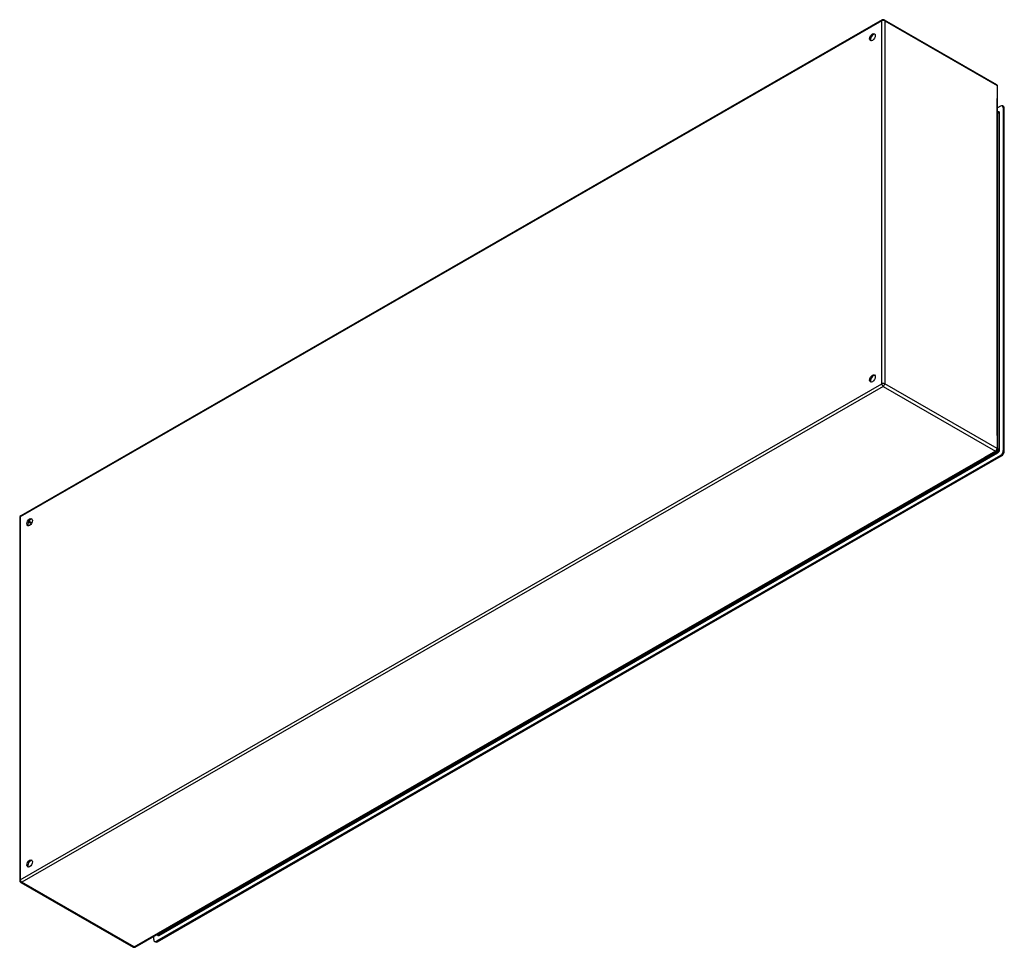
# Model space of a CAD drawing. Header units: inches. Extents: x 258 to 306.3, y 97.9 to 143.4.
import ezdxf

# ---------------------------------------------------------------- set-up
doc = ezdxf.new("R2010")
doc.units = ezdxf.units.IN
doc.header["$MEASUREMENT"] = 0
doc.layers.add('Visible Edges(ANSI)', color=7, linetype='Continuous', lineweight=25)
doc.layers.add('Visible Tangent Edges(ANSI)', color=7, linetype='Continuous', lineweight=25)

msp = doc.modelspace()

# ---------------------------------------------------------------- linework, layer by layer
at = {"layer": 'Visible Edges(ANSI)'}
for p, q in [((300.325, 143.423), (258.039, 119.072)), ((300.424, 143.423), (305.941, 140.246)), ((305.99, 122.336), (305.99, 140.16)), ((306.13, 139.189), (305.99, 139.108)), ((306.276, 139.171), (306.228, 139.198)), ((305.99, 138.915), (306.024, 138.895)), ((306.269, 139.108), (306.269, 122.28)), ((306.317, 122.253), (306.317, 139.08)), ((263.654, 97.899), (305.941, 122.25)), ((306.13, 122.039), (264.706, 98.185)), ((264.754, 98.157), (306.178, 122.012)), ((257.989, 118.986), (257.989, 101.162)), ((258.039, 101.076), (263.556, 97.899)), ((264.567, 98.266), (264.567, 98.424)), ((264.656, 98.147), (264.608, 98.175)), ((264.736, 98.522), (264.768, 98.503))]:
    msp.add_line(p, q, dxfattribs=at)
for centre, start, end in [((300.375, 143.337), 60.064, 119.936), ((305.891, 140.16), 0, 60.064), ((305.891, 122.336), 299.936, 0), ((258.088, 118.986), 119.936, 180), ((258.088, 101.162), 180, 240.064), ((263.605, 97.985), 240.064, 299.936)]:
    msp.add_arc(centre, 0.099, start, end, dxfattribs=at)
for centre, major_axis in [((299.844, 142.58), (-0.097, -0.169)), ((299.844, 125.82), (-0.097, -0.169)), ((258.478, 118.759), (0.097, 0.169)), ((258.478, 101.999), (0.097, 0.169))]:
    msp.add_ellipse(centre, major_axis=major_axis, ratio=0.578093, dxfattribs=at)
for centre, major_axis, start_param, end_param in [((299.892, 142.552), (0.097, 0.169), 0.24866, 2.892933), ((306.13, 139.028), (0.098, 0.171), 5.495853, 7.06665), ((306.178, 139), (0.098, 0.171), 5.495853, 6.283185), ((299.892, 125.793), (0.097, 0.169), 0.24866, 2.892933), ((306.13, 122.2), (-0.098, -0.171), 0.783464, 2.354261), ((306.178, 122.173), (0.098, 0.171), 3.925057, 5.495853), ((258.527, 118.731), (0.097, 0.169), 0.24866, 2.892933), ((258.527, 101.972), (0.097, 0.169), 0.24866, 2.892933), ((264.706, 98.346), (-0.098, -0.171), 5.495853, 7.06665), ((264.754, 98.318), (-0.098, -0.171), 0, 0.783464)]:
    msp.add_ellipse(centre, major_axis=major_axis, ratio=0.578093, start_param=start_param, end_param=end_param, dxfattribs=at)
at = {"layer": 'Visible Tangent Edges(ANSI)'}
for p, q in [((300.305, 143.377), (258.018, 119.026)), ((300.305, 125.553), (300.305, 143.377)), ((300.445, 143.377), (305.961, 140.2)), ((300.445, 143.377), (300.445, 125.553)), ((305.961, 140.2), (305.961, 139.567)), ((305.961, 123.01), (305.961, 139.567)), ((305.99, 138.881), (306.045, 138.85)), ((306.045, 138.85), (306.045, 122.331)), ((306.089, 122.331), (306.089, 138.85)), ((306.269, 139.108), (306.317, 139.08)), ((258.018, 101.202), (300.305, 125.553)), ((300.375, 125.432), (258.088, 101.081)), ((300.375, 125.432), (305.891, 122.255)), ((305.961, 122.376), (300.445, 125.553)), ((305.961, 123.01), (305.961, 122.376)), ((306.045, 122.331), (305.99, 122.362)), ((306.317, 122.253), (306.269, 122.28)), ((263.605, 97.904), (305.349, 121.943)), ((264.839, 98.47), (305.997, 122.171)), ((264.889, 98.549), (305.903, 122.168)), ((305.891, 122.255), (305.349, 121.943)), ((305.975, 122.209), (305.903, 122.168)), ((305.922, 122.24), (305.975, 122.209)), ((306.13, 122.039), (306.178, 122.012)), ((258.018, 119.026), (258.018, 101.202)), ((258.566, 118.686), (258.419, 118.77)), ((258.587, 118.724), (258.441, 118.808)), ((263.605, 97.904), (258.088, 101.081)), ((264.754, 98.157), (264.706, 98.185)), ((264.817, 98.508), (264.765, 98.538)), ((264.889, 98.549), (264.817, 98.508))]:
    msp.add_line(p, q, dxfattribs=at)
for centre, major_axis, ratio, start_param, end_param in [((300.375, 143.337), (-0.0494, 0.0858), 0.578093, 0, 0.787332), ((300.375, 143.337), (-0.099, 0), 0.575862, 3.926991, 5.497787), ((300.375, 143.337), (0.0494, 0.0858), 0.578093, 5.495853, 6.283185), ((305.891, 140.16), (0.0494, 0.0858), 0.578093, 5.495853, 6.283185), ((305.891, 140.16), (0.099, 0), 0.575862, 0, 0.785398), ((305.997, 138.797), (0.065, 0.113), 0.578093, 5.495853, 6.988298), ((305.975, 138.809), (0.0494, 0.0858), 0.578093, 5.495853, 6.283185), ((306.067, 138.862), (-0.031, 0), 0.575862, 0.785398, 2.356194), ((300.375, 125.513), (0.099, 0), 0.575862, 0.785398, 2.356194), ((300.375, 125.513), (-0.0494, 0.0858), 0.578093, 0.787332, 2.358128), ((300.375, 125.513), (0.0494, 0.0858), 0.578093, 3.925057, 5.495853), ((305.891, 122.336), (-0.0494, -0.0858), 0.578093, 0.783464, 2.354261), ((305.891, 122.336), (0.099, 0), 0.575862, 0, 0.785398), ((305.975, 122.29), (-0.0494, -0.0858), 0.578093, 0.783464, 2.354261), ((305.997, 122.278), (0.065, 0.113), 0.578093, 3.925057, 5.495853), ((306.067, 122.343), (-0.031, 0), 0.575862, 0.785398, 2.356194), ((305.891, 122.336), (0.0494, -0.0858), 0.578093, 5.499721, 6.283185), ((305.975, 122.184), (-0.0155, 0.0269), 0.578093, 3.928925, 5.499721), ((258.088, 118.986), (-0.099, 0), 0.575862, 5.497787, 6.283185), ((258.088, 118.986), (-0.0494, 0.0858), 0.578093, 0, 0.787332), ((258.088, 101.162), (-0.099, 0), 0.575862, 5.497787, 6.283185), ((258.088, 101.162), (0.0494, -0.0858), 0.578093, 3.928925, 5.499721), ((258.088, 101.162), (-0.0494, -0.0858), 0.578093, 0, 0.783464), ((264.839, 98.577), (-0.065, -0.113), 0.578093, 5.578073, 7.06665), ((264.817, 98.589), (-0.0494, -0.0858), 0.578093, 0, 0.783464), ((264.817, 98.483), (-0.0155, 0.0269), 0.578093, 3.928925, 5.499721), ((263.605, 97.985), (-0.0494, -0.0858), 0.578093, 0, 0.783464), ((263.605, 97.985), (0.0494, -0.0858), 0.578093, 5.499721, 6.283185)]:
    msp.add_ellipse(centre, major_axis=major_axis, ratio=ratio, start_param=start_param, end_param=end_param, dxfattribs=at)

doc.saveas('drawing.dxf')
